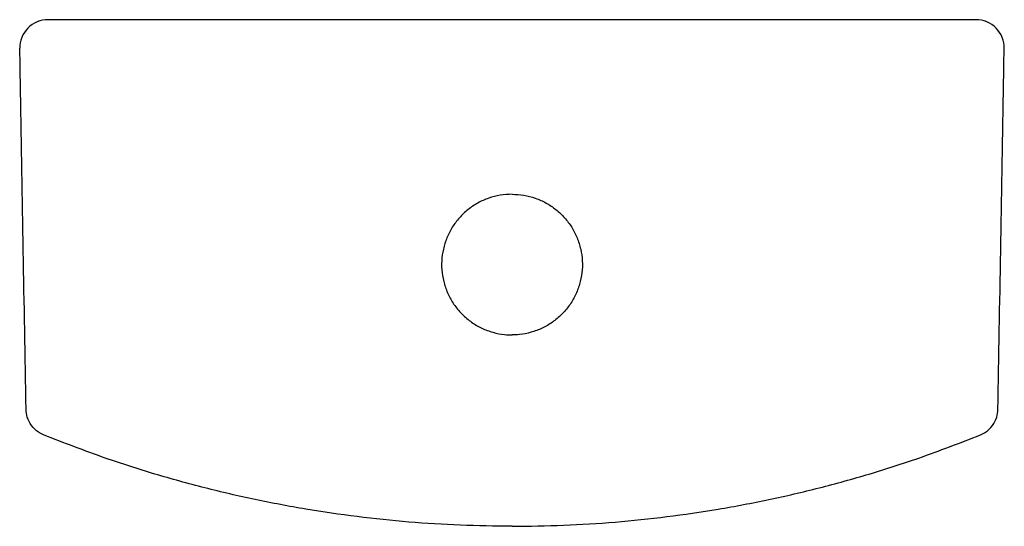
# Model space of a CAD drawing. Header units: millimetres. Extents: x 4182.416 to 4182.766, y 1753.374 to 1753.554.
import ezdxf

# ---------------------------------------------------------------- set-up
doc = ezdxf.new("R2010")
doc.units = ezdxf.units.MM
doc.layers.add('SANINDUSA', color=3, linetype='Continuous')

msp = doc.modelspace()

# ---------------------------------------------------------------- linework, layer by layer
at = {"layer": 'SANINDUSA'}
for p, q in [((4182.75598, 1753.55371), (4182.42633, 1753.55371)), ((4182.41633, 1753.54354), (4182.41633, 1753.54354)), ((4182.76598, 1753.54354), (4182.76598, 1753.54354))]:
    msp.add_line(p, q, dxfattribs=at)
for centre, start_param, end_param in [((4182.42633, 1753.54371), 1.570796, 3.158832), ((4182.75598, 1753.54371), 6.265946, 7.853982)]:
    msp.add_ellipse(centre, major_axis=(0.01, 0), ratio=0.999997, start_param=start_param, end_param=end_param, dxfattribs=at)
for points, knots in [([(4182.41854, 1753.41526), (4182.4179, 1753.4528), (4182.41716, 1753.49556), (4182.41642, 1753.53832), (4182.41633, 1753.54354)], [0, 0, 0, 0, 0.87794, 1, 1, 1, 1]), ([(4182.76377, 1753.41526), (4182.76442, 1753.4528), (4182.76515, 1753.49556), (4182.76589, 1753.53832), (4182.76598, 1753.54354)], [0, 0, 0, 0, 0.87794, 1, 1, 1, 1]), ([(4182.59116, 1753.49171), (4182.58975, 1753.49164), (4182.58694, 1753.4915), (4182.58284, 1753.4904), (4182.57899, 1753.48868), (4182.57547, 1753.48632), (4182.5724, 1753.48341), (4182.56986, 1753.48003), (4182.56793, 1753.47626), (4182.56665, 1753.47222), (4182.56608, 1753.46803), (4182.5662, 1753.4638), (4182.56705, 1753.45966), (4182.56857, 1753.45571), (4182.57075, 1753.45207), (4182.57349, 1753.44885), (4182.57674, 1753.44614), (4182.58039, 1753.44401), (4182.58436, 1753.44254), (4182.588, 1753.44181), (4182.59028, 1753.44174), (4182.59116, 1753.44171)], [0, 0, 0, 0, 0.0536899, 0.1073798, 0.1610699, 0.21476, 0.2684475, 0.3221351, 0.3758236, 0.4295121, 0.4832017, 0.5368912, 0.590581, 0.6442709, 0.6979607, 0.7516505, 0.8053403, 0.85903, 0.9127205, 0.966411, 1, 1, 1, 1]), ([(4182.59116, 1753.49171), (4182.59256, 1753.49164), (4182.59537, 1753.4915), (4182.59947, 1753.4904), (4182.60333, 1753.48868), (4182.60685, 1753.48632), (4182.60991, 1753.48341), (4182.61246, 1753.48003), (4182.61438, 1753.47626), (4182.61567, 1753.47222), (4182.61624, 1753.46803), (4182.61611, 1753.4638), (4182.61526, 1753.45966), (4182.61374, 1753.45571), (4182.61157, 1753.45207), (4182.60883, 1753.44885), (4182.60557, 1753.44614), (4182.60192, 1753.44401), (4182.59796, 1753.44254), (4182.59432, 1753.44181), (4182.59204, 1753.44174), (4182.59116, 1753.44171)], [0, 0, 0, 0, 0.05369, 0.10738, 0.16107, 0.21476, 0.268448, 0.322135, 0.375824, 0.429512, 0.483202, 0.536891, 0.590581, 0.644271, 0.697961, 0.751651, 0.80534, 0.85903, 0.912721, 0.966411, 1, 1, 1, 1]), ([(4182.42478, 1753.40617), (4182.42415, 1753.40647), (4182.4225, 1753.40726), (4182.42037, 1753.40938), (4182.41885, 1753.41226), (4182.41864, 1753.41432), (4182.41854, 1753.41526)], [0, 0, 0, 0, 0.180602, 0.469151, 0.7577, 1, 1, 1, 1]), ([(4182.75753, 1753.40617), (4182.75817, 1753.40647), (4182.75981, 1753.40726), (4182.76195, 1753.40938), (4182.76347, 1753.41226), (4182.76368, 1753.41432), (4182.76377, 1753.41526)], [0, 0, 0, 0, 0.180602, 0.469151, 0.7577, 1, 1, 1, 1]), ([(4182.59116, 1753.37371), (4182.58505, 1753.37378), (4182.57282, 1753.37393), (4182.55448, 1753.37511), (4182.53616, 1753.37701), (4182.51793, 1753.37968), (4182.49987, 1753.3831), (4182.48197, 1753.38725), (4182.46422, 1753.39218), (4182.44506, 1753.3983), (4182.43205, 1753.40335), (4182.42478, 1753.40617)], [0, 0, 0, 0, 0.107487, 0.214975, 0.323209, 0.431443, 0.53893, 0.646417, 0.75465, 0.862884, 1, 1, 1, 1]), ([(4182.59116, 1753.37371), (4182.59727, 1753.37378), (4182.60949, 1753.37393), (4182.62784, 1753.37511), (4182.64616, 1753.37701), (4182.66439, 1753.37968), (4182.68245, 1753.3831), (4182.70035, 1753.38725), (4182.7181, 1753.39218), (4182.73726, 1753.3983), (4182.75026, 1753.40335), (4182.75753, 1753.40617)], [0, 0, 0, 0, 0.107487, 0.214975, 0.323209, 0.431443, 0.53893, 0.646417, 0.75465, 0.862884, 1, 1, 1, 1])]:
    msp.add_open_spline(points, degree=3, knots=knots, dxfattribs=at)

doc.saveas('drawing.dxf')
